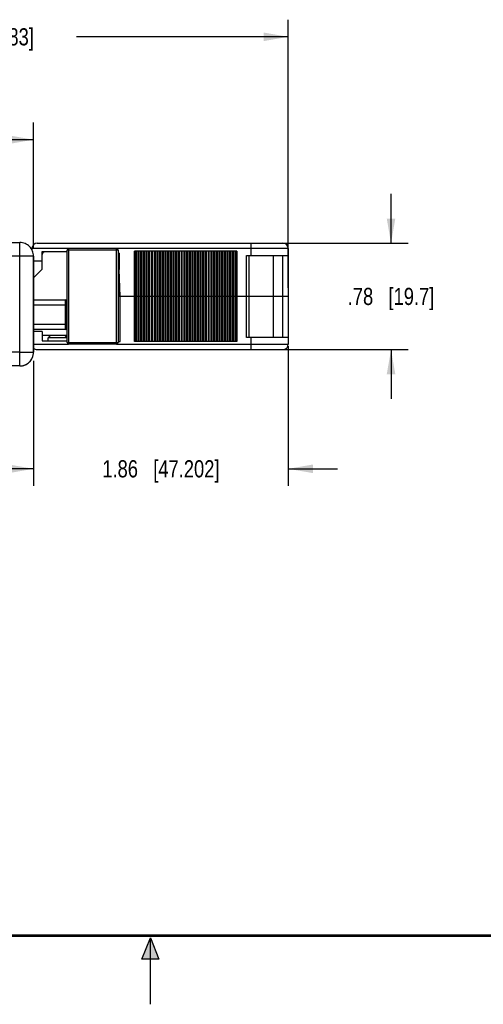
# Model space of a CAD drawing. Header units: inches. Extents: x 0 to 22, y 0 to 17.
# Tile 6 of 33: x 10 to 13.4, y 0 to 7.2. Entities that reach past the tile are written whole.
import ezdxf

# ---------------------------------------------------------------- set-up
doc = ezdxf.new("R2010")
doc.units = ezdxf.units.IN
doc.header["$LTSCALE"] = 1.21
doc.header["$MEASUREMENT"] = 0
doc.layers.get('0').update_dxf_attribs({"linetype": 'CONTINUOUS'})
doc.layers.add('DIMENSIONS', color=7, linetype='CONTINUOUS')
doc.styles.get("Standard").update_dxf_attribs({"font": 'txt', "width": 0.8})
doc.dimstyles.new('DIMSTYLE_1', dxfattribs={"dimtxt": 0.125, "dimasz": 0.18, "dimexe": 0.18, "dimexo": 0.0625, "dimgap": 0.09, "dimtad": 0, "dimtih": 1, "dimtoh": 1, "dimdec": 3, "dimzin": 4, "dimdsep": 46, "dimtxsty": 'STANDARD', "dimblk": '_FILLED', "dimblk1": '_FILLED', "dimblk2": '_FILLED', "dimcen": 0.09, "dimadec": 0, "dimazin": 0, "dimtp": 0.001, "dimtm": 0.001, "dimtfac": 1, "dimtdec": 3, "dimtofl": 0, "dimtmove": 0, "dimatfit": 3, "dimldrblk": '_FILLED', "dimfxl": 1, "dimtolj": 1, "dimtzin": 4, "dimarcsym": 0})

# ---------------------------------------------------------------- blocks, each defined once
blk = doc.blocks.new('_FILLED')
at = {"color": 0, "linetype": 'BYBLOCK'}
blk.add_solid([(0, 0), (-1, 0.174), (-1, -0.174)], dxfattribs=at)
blk = doc.blocks.new('*D3')
at = {"layer": 'DIMENSIONS', "color": 2, "linetype": 'CONTINUOUS'}
for p, q in [((7.3649, 5.5919), (7.3649, 6.4298)), ((10.1476, 5.5173), (10.1476, 6.4298)), ((7.3649, 6.3048), (8.0312, 6.3048)), ((10.1476, 6.3048), (9.4812, 6.3048))]:
    blk.add_line(p, q, dxfattribs=at)
at = {"layer": 'DIMENSIONS', "color": 2, "linetype": 'CONTINUOUS', "xscale": 0.18, "yscale": 0.18, "zscale": 0.18, "rotation": 180}
blk.add_blockref('_FILLED', (7.3649, 6.3048), dxfattribs=at)
at = {"layer": 'DIMENSIONS', "color": 2, "linetype": 'CONTINUOUS', "xscale": 0.18, "yscale": 0.18, "zscale": 0.18}
blk.add_blockref('_FILLED', (10.1476, 6.3048), dxfattribs=at)
at = {"layer": 'DIMENSIONS', "color": 2, "linetype": 'CONTINUOUS', "insert": (8.7562, 6.3673), "char_height": 0.125, "width": 1.325, "attachment_point": 2, "line_spacing_factor": 0.9}
blk.add_mtext('2.78{\\Ftxt.shx;\\W1.000000;\\H0.125000; }[70.681]', dxfattribs=at)
blk = doc.blocks.new('*D4')
at = {"layer": 'DIMENSIONS', "color": 2, "linetype": 'CONTINUOUS'}
for p, q in [((12.0059, 4.8002), (12.0059, 3.7798)), ((10.1476, 4.6923), (10.1476, 3.7798)), ((10.1476, 3.9048), (9.7876, 3.9048)), ((12.0059, 3.9048), (12.3659, 3.9048))]:
    blk.add_line(p, q, dxfattribs=at)
at = {"layer": 'DIMENSIONS', "color": 2, "linetype": 'CONTINUOUS', "xscale": 0.18, "yscale": 0.18, "zscale": 0.18}
blk.add_blockref('_FILLED', (10.1476, 3.9048), dxfattribs=at)
at = {"layer": 'DIMENSIONS', "color": 2, "linetype": 'CONTINUOUS', "xscale": 0.18, "yscale": 0.18, "zscale": 0.18, "rotation": 180}
blk.add_blockref('_FILLED', (12.0059, 3.9048), dxfattribs=at)
at = {"layer": 'DIMENSIONS', "color": 2, "linetype": 'CONTINUOUS', "insert": (11.0768, 3.9673), "char_height": 0.125, "width": 1.325, "attachment_point": 2, "line_spacing_factor": 0.9}
blk.add_mtext('1.86{\\Ftxt.shx;\\W1.000000;\\H0.125000; }[47.202]', dxfattribs=at)
blk = doc.blocks.new('*D5')
at = {"layer": 'DIMENSIONS', "color": 2, "linetype": 'CONTINUOUS'}
for p, q in [((7.3649, 5.2442), (7.3649, 7.1798)), ((12.0059, 5.2244), (12.0059, 7.1798)), ((7.3649, 7.0548), (8.9104, 7.0548)), ((12.0059, 7.0548), (10.4604, 7.0548))]:
    blk.add_line(p, q, dxfattribs=at)
at = {"layer": 'DIMENSIONS', "color": 2, "linetype": 'CONTINUOUS', "xscale": 0.18, "yscale": 0.18, "zscale": 0.18, "rotation": 180}
blk.add_blockref('_FILLED', (7.3649, 7.0548), dxfattribs=at)
at = {"layer": 'DIMENSIONS', "color": 2, "linetype": 'CONTINUOUS', "xscale": 0.18, "yscale": 0.18, "zscale": 0.18}
blk.add_blockref('_FILLED', (12.0059, 7.0548), dxfattribs=at)
at = {"layer": 'DIMENSIONS', "color": 2, "linetype": 'CONTINUOUS', "insert": (9.6854, 7.1173), "char_height": 0.125, "width": 1.425, "attachment_point": 2, "line_spacing_factor": 0.9}
blk.add_mtext('4.64{\\Ftxt.shx;\\W1.000000;\\H0.125000; }[117.883]', dxfattribs=at)
blk = doc.blocks.new('*D7')
at = {"layer": 'DIMENSIONS', "color": 2, "linetype": 'CONTINUOUS'}
for p, q in [((12.7559, 5.5497), (12.7559, 5.9097)), ((11.7968, 5.5497), (12.8809, 5.5497)), ((11.7968, 4.7741), (12.8809, 4.7741)), ((12.7559, 4.7741), (12.7559, 4.4141))]:
    blk.add_line(p, q, dxfattribs=at)
at = {"layer": 'DIMENSIONS', "color": 2, "linetype": 'CONTINUOUS', "xscale": 0.18, "yscale": 0.18, "zscale": 0.18}
for p, rotation in [((12.7559, 5.5497), 270), ((12.7559, 4.7741), 90)]:
    blk.add_blockref('_FILLED', p, dxfattribs=dict(at, rotation=rotation))
at = {"layer": 'DIMENSIONS', "color": 2, "linetype": 'CONTINUOUS', "insert": (12.7559, 5.2244), "char_height": 0.125, "width": 1.025, "attachment_point": 2, "line_spacing_factor": 0.9}
blk.add_mtext('.78{\\Ftxt.shx;\\W1.000000;\\H0.125000; }[19.7]', dxfattribs=at)

msp = doc.modelspace()

# ---------------------------------------------------------------- hatches: boundary and pattern name
at = {"linetype": 'CONTINUOUS'}
msp.add_hatch(color=2, dxfattribs=at).paths.add_polyline_path([(10.9375, 0.3287), (11, 0.485), (11.0625, 0.3287)])

# ---------------------------------------------------------------- linework, layer by layer
at = {"color": 7, "linetype": 'CONTINUOUS'}
for p, q in [((9.0397, 5.5548), (10.0476, 5.5548)), ((10.0476, 4.6548), (10.0476, 5.5548)), ((10.1752, 5.5497), (11.9666, 5.5497)), ((11.7343, 5.4611), (11.7343, 5.5497)), ((12.0059, 5.5103), (10.1359, 5.5103)), ((10.1359, 5.5103), (10.1359, 5.502)), ((10.3918, 5.4867), (10.2087, 5.4867)), ((10.2087, 5.4867), (10.2087, 5.4178)), ((10.2107, 5.3632), (10.2107, 5.467)), ((10.7658, 5.4985), (10.3918, 5.4985)), ((10.3918, 4.8253), (10.3918, 5.4985)), ((10.4036, 5.5103), (10.4036, 4.8135)), ((10.754, 4.8135), (10.754, 5.5103)), ((10.7658, 5.4985), (10.7658, 4.8253)), ((10.7717, 5.4769), (10.7658, 5.4769)), ((10.7717, 5.4769), (10.7717, 5.3589)), ((11.6319, 5.4907), (10.8839, 5.4907)), ((10.8839, 4.8332), (10.8839, 5.4907)), ((10.889, 5.4907), (10.889, 4.8332)), ((10.8985, 4.8332), (10.8985, 5.4907)), ((10.9087, 5.4907), (10.9087, 4.8332)), ((10.9182, 4.8332), (10.9182, 5.4907)), ((10.9284, 5.4907), (10.9284, 4.8332)), ((10.9379, 4.8332), (10.9379, 5.4907)), ((10.9481, 5.4907), (10.9481, 4.8332)), ((10.9575, 4.8332), (10.9575, 5.4907)), ((10.9677, 5.4907), (10.9677, 4.8332)), ((10.9772, 4.8332), (10.9772, 5.4907)), ((10.9874, 5.4907), (10.9874, 4.8332)), ((10.9969, 4.8332), (10.9969, 5.4907)), ((11.0071, 5.4907), (11.0071, 4.8332)), ((11.0166, 4.8332), (11.0166, 5.4907)), ((11.0268, 5.4907), (11.0268, 4.8332)), ((11.0363, 4.8332), (11.0363, 5.4907)), ((11.0465, 5.4907), (11.0465, 4.8332)), ((11.056, 4.8332), (11.056, 5.4907)), ((11.0662, 5.4907), (11.0662, 4.8332)), ((11.0756, 4.8332), (11.0756, 5.4907)), ((11.0858, 5.4907), (11.0858, 4.8332)), ((11.0953, 4.8332), (11.0953, 5.4907)), ((11.1055, 5.4907), (11.1055, 4.8332)), ((11.115, 4.8332), (11.115, 5.4907)), ((11.1252, 5.4907), (11.1252, 4.8332)), ((11.1347, 4.8332), (11.1347, 5.4907)), ((11.1449, 5.4907), (11.1449, 4.8332)), ((11.1544, 4.8332), (11.1544, 5.4907)), ((11.1646, 5.4907), (11.1646, 4.8332)), ((11.1741, 4.8332), (11.1741, 5.4907)), ((11.1843, 5.4907), (11.1843, 4.8332)), ((11.1938, 4.8332), (11.1938, 5.4907)), ((11.204, 5.4907), (11.204, 4.8332)), ((11.2134, 4.8332), (11.2134, 5.4907)), ((11.2236, 5.4907), (11.2236, 4.8332)), ((11.2331, 4.8332), (11.2331, 5.4907)), ((11.2433, 5.4907), (11.2433, 4.8332)), ((11.2528, 4.8332), (11.2528, 5.4907)), ((11.263, 5.4907), (11.263, 4.8332)), ((11.2725, 4.8332), (11.2725, 5.4907)), ((11.2827, 5.4907), (11.2827, 4.8332)), ((11.2922, 4.8332), (11.2922, 5.4907)), ((11.3024, 5.4907), (11.3024, 4.8332)), ((11.3119, 4.8332), (11.3119, 5.4907)), ((11.3221, 5.4907), (11.3221, 4.8332)), ((11.3316, 4.8332), (11.3316, 5.4907)), ((11.3418, 5.4907), (11.3418, 4.8332)), ((11.3512, 4.8332), (11.3512, 5.4907)), ((11.3614, 5.4907), (11.3614, 4.8332)), ((11.3709, 4.8332), (11.3709, 5.4907)), ((11.3811, 5.4907), (11.3811, 4.8332)), ((11.3906, 4.8332), (11.3906, 5.4907)), ((11.4008, 5.4907), (11.4008, 4.8332)), ((11.4103, 4.8332), (11.4103, 5.4907)), ((11.4205, 5.4907), (11.4205, 4.8332)), ((11.43, 4.8332), (11.43, 5.4907)), ((11.4402, 5.4907), (11.4402, 4.8332)), ((11.4497, 4.8332), (11.4497, 5.4907)), ((11.4599, 5.4907), (11.4599, 4.8332)), ((11.4693, 4.8332), (11.4693, 5.4907)), ((11.4795, 5.4907), (11.4795, 4.8332)), ((11.489, 4.8332), (11.489, 5.4907)), ((11.4992, 5.4907), (11.4992, 4.8332)), ((11.5087, 4.8332), (11.5087, 5.4907)), ((11.5189, 5.4907), (11.5189, 4.8332)), ((11.5284, 4.8332), (11.5284, 5.4907)), ((11.5386, 5.4907), (11.5386, 4.8332)), ((11.5481, 4.8332), (11.5481, 5.4907)), ((11.5583, 5.4907), (11.5583, 4.8332)), ((11.5678, 4.8332), (11.5678, 5.4907)), ((11.578, 5.4907), (11.578, 4.8332)), ((11.5875, 4.8332), (11.5875, 5.4907)), ((11.5977, 5.4907), (11.5977, 4.8332)), ((11.6071, 4.8332), (11.6071, 5.4907)), ((11.6173, 5.4907), (11.6173, 4.8332)), ((11.6268, 4.8332), (11.6268, 5.4907)), ((11.6319, 5.4907), (11.6319, 4.8332)), ((11.7008, 5.4611), (12.0059, 5.4611)), ((11.7008, 4.8627), (11.7008, 5.4611)), ((11.7205, 4.8627), (11.7205, 5.4611)), ((11.8977, 4.8627), (11.8977, 5.4611)), ((11.9666, 4.8627), (11.9666, 5.4611)), ((12.0059, 5.5103), (12.0059, 4.8135)), ((10.0476, 5.4548), (9.8454, 5.4544)), ((10.1478, 5.4548), (10.0476, 5.4548)), ((10.1476, 5.4548), (10.1476, 4.7548)), ((10.1477, 4.7548), (10.1478, 5.4548)), ((10.1478, 5.4548), (10.1478, 5.4548)), ((10.2087, 5.4178), (10.1478, 5.4178)), ((10.1478, 5.2978), (10.2089, 5.359)), ((10.7717, 5.3589), (10.7658, 5.3588)), ((10.7664, 5.345), (10.7664, 5.1619)), ((10.7796, 5.1619), (10.7717, 5.3589)), ((10.1477, 5.1363), (10.38, 5.1363)), ((10.38, 4.9198), (10.38, 5.1363)), ((10.3878, 5.1285), (10.3878, 4.9277)), ((12.0059, 5.1619), (10.7658, 5.1619)), ((10.7794, 4.8332), (10.7794, 5.1619)), ((10.3878, 5.097), (10.1477, 5.097)), ((10.1477, 4.9592), (10.3878, 4.9592)), ((10.38, 4.9198), (10.1477, 4.9198)), ((10.2107, 4.906), (10.1477, 4.906)), ((10.2107, 4.906), (10.2107, 4.8371)), ((10.1477, 4.8135), (10.4036, 4.8135)), ((10.3918, 4.8765), (10.2107, 4.8765)), ((10.2107, 4.8371), (10.3918, 4.8371)), ((10.2697, 4.8765), (10.254, 4.8607)), ((10.3918, 4.8607), (10.254, 4.8607)), ((10.254, 4.8371), (10.254, 4.8607)), ((10.376, 4.8765), (10.3918, 4.8607)), ((10.3918, 4.8253), (10.7658, 4.8253)), ((10.754, 4.8135), (10.4036, 4.8135)), ((10.754, 4.8135), (12.0059, 4.8135)), ((10.7658, 4.8332), (10.7794, 4.8332)), ((11.6319, 4.8332), (10.8839, 4.8332)), ((12.0059, 4.8627), (11.7008, 4.8627)), ((11.7343, 4.7741), (11.7343, 4.8627)), ((10.0476, 4.7548), (9.8454, 4.7551)), ((10.0476, 4.7548), (10.1477, 4.7548)), ((10.1477, 4.7548), (10.1477, 4.7548)), ((10.1752, 4.7741), (11.9666, 4.7741)), ((10.0476, 4.6548), (9.3945, 4.6548))]:
    msp.add_line(p, q, dxfattribs=at)
at = {"color": 2, "linetype": 'CONTINUOUS'}
for p, q in [((10.9375, 0.3287), (11, 0.485)), ((11, 0.485), (11.0625, 0.3287)), ((11, 0), (11, 0.485)), ((11.0625, 0.3287), (10.9375, 0.3287))]:
    msp.add_line(p, q, dxfattribs=at)
at = {"color": 7, "linetype": 'CONTINUOUS', "const_width": 0.02}
msp.add_lwpolyline([(0.5, 0.5), (21.5, 0.5)], dxfattribs=at)
at = {"color": 7, "linetype": 'CONTINUOUS'}
for centre, radius, start, end in [((10.1752, 5.5103), 0.0394, 90, 180), ((11.9666, 5.5103), 0.0394, 0, 90), ((10.2304, 5.467), 0.0197, 90, 180), ((10.4036, 5.4985), 0.0118, 90, 180), ((10.754, 5.4985), 0.0118, 0, 90), ((10.2048, 5.3632), 0.00591, 315, 360), ((26.6502, 6.0162), 15.898, 182.3702, 182.54161), ((10.38, 5.1285), 0.00787, 0, 90), ((10.38, 4.9277), 0.00787, 270, 360), ((10.4036, 4.8253), 0.0118, 180, 269.99756), ((10.754, 4.8253), 0.0118, 270.00244, 360), ((11.9666, 4.8135), 0.0394, 270, 360), ((10.0476, 4.7548), 0.1, 335.0235, 359.99958), ((10.1752, 4.8135), 0.0394, 225.23064, 270), ((10.0474, 4.755), 0.1003, 296.28435, 307.84662), ((10.0478, 4.7545), 0.0997, 307.86215, 309.89602), ((10.0474, 4.7549), 0.1002, 309.90627, 320.22979), ((10.0478, 4.7545), 0.0997, 320.24026, 322.03498), ((10.0473, 4.7549), 0.1003, 322.05163, 333.89039), ((10.0479, 4.7546), 0.0997, 333.90583, 335.02097), ((10.0476, 4.7551), 0.1003, 270.02334, 282.59711), ((10.0477, 4.7543), 0.0995, 282.6119, 283.47167), ((10.0475, 4.7549), 0.1002, 283.48664, 294.58241), ((10.0477, 4.7545), 0.0997, 294.59345, 296.26981)]:
    msp.add_arc(centre, radius, start, end, dxfattribs=at)
for points, knots in [([(10.1476, 5.4548), (10.1476, 5.4678), (10.1424, 5.4941), (10.1201, 5.5273), (10.0869, 5.5496), (10.0606, 5.5548), (10.0476, 5.5548)], [0, 0, 0, 0, 0.250024, 0.500025, 0.750011, 1, 1, 1, 1]), ([(10.1478, 5.4548), (10.1478, 5.4678), (10.1426, 5.4941), (10.1203, 5.5273), (10.0871, 5.5496), (10.0608, 5.5548), (10.0478, 5.5548)], [0, 0, 0, 0, 0.249956, 0.499995, 0.750038, 1, 1, 1, 1]), ([(10.0477, 4.6548), (10.0607, 4.6548), (10.087, 4.66), (10.1202, 4.6822), (10.1425, 4.7155), (10.1477, 4.7418), (10.1477, 4.7548)], [0, 0, 0, 0, 0.24996, 0.500004, 0.750045, 1, 1, 1, 1])]:
    msp.add_open_spline(points, degree=3, knots=knots, dxfattribs=at)
msp.add_open_spline([(10.7678, 5.3113), (10.7698, 5.2615), (10.7717, 5.2117), (10.7741, 5.1619)], degree=3, dxfattribs=at)

# ---------------------------------------------------------------- dimensions: what is measured, and where the dimension line sits
at = {"layer": 'DIMENSIONS', "color": 2, "linetype": 'CONTINUOUS'}
for base, p1, p2, picture, middle in [((12.0059, 7.0548), (7.3649, 5.2442), (12.0059, 5.2244), '*D5', (9.5604, 7.0548)), ((10.1476, 6.3048), (7.3649, 5.5919), (10.1476, 5.5173), '*D3', (8.6312, 6.3048))]:
    dim = msp.add_linear_dim(base=base, p1=p1, p2=p2, dimstyle='DIMSTYLE_1', dxfattribs=at)
    dim.commit()
    dim.dimension.update_dxf_attribs({"geometry": picture, "text_midpoint": middle, "dimtype": 160})
for base, p1, p2, angle, picture, middle in [((12.7559, 4.7741), (11.7968, 5.5497), (11.7968, 4.7741), 270, '*D7', (12.6559, 5.1619)), ((10.1476, 3.9048), (12.0059, 4.8002), (10.1476, 4.6923), 180, '*D4', (10.9518, 3.9048))]:
    dim = msp.add_linear_dim(base=base, p1=p1, p2=p2, angle=angle, dimstyle='DIMSTYLE_1', dxfattribs=at)
    dim.commit()
    dim.dimension.update_dxf_attribs({"geometry": picture, "text_midpoint": middle, "dimtype": 160})

doc.saveas('drawing.dxf')
